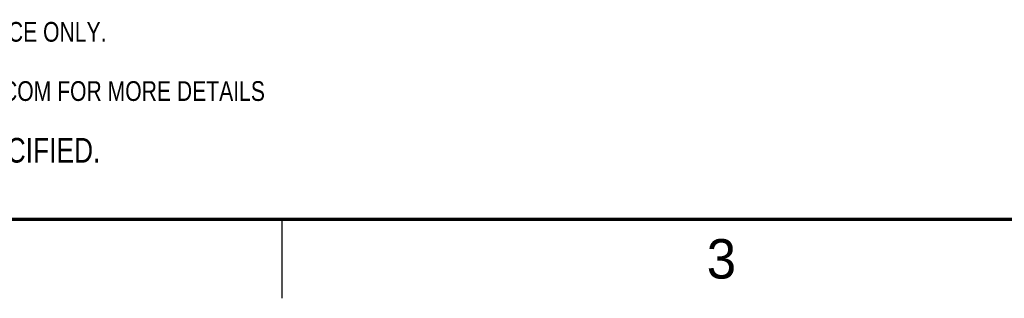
# Model space of a CAD drawing. Header units: inches. Extents: x 0 to 22, y 0 to 17.
# Tile 2 of 32: x 3.8 to 10.1, y 0 to 1.8. Entities that reach past the tile are written whole.
import ezdxf

# ---------------------------------------------------------------- set-up
doc = ezdxf.new("R2010")
doc.units = ezdxf.units.IN
doc.header["$LTSCALE"] = 1.21
doc.header["$MEASUREMENT"] = 0
doc.layers.get('0').update_dxf_attribs({"linetype": 'CONTINUOUS'})
doc.layers.add('DETAIL', color=7, linetype='CONTINUOUS')
doc.styles.get("Standard").update_dxf_attribs({"font": 'txt', "width": 0.8})
doc.styles.add('TEXTSTYLE_2', font='txt')

# ---------------------------------------------------------------- blocks, each defined once
blk = doc.blocks.new('CUSTOM_NOTE_BL0', base_point=(3.6251, 1.3124))
at = {"color": 2, "linetype": 'CONTINUOUS', "width": 0.8}
for s, p in [('1.', (0.9376, 1.2498)), ('REFER TO PRODUCT MANUAL ON NI.COM FOR MORE DETAILS', (1.3125, 1.25))]:
    blk.add_text(s, height=0.125, dxfattribs=at).set_placement(p)
blk = doc.blocks.new('NOTES_HEADER_BL1', base_point=(3.1215, 0.9375))
at = {"layer": 'DETAIL', "color": 2, "linetype": 'CONTINUOUS', "width": 0.8}
blk.add_text('NOTES:  UNLESS OTHERWISE SPECIFIED.', height=0.156, dxfattribs=at).set_placement((0.9375, 0.8595))
blk = doc.blocks.new('DIMS_REF_BL2', base_point=(3.1251, 1.6874))
at = {"layer": 'DETAIL', "color": 2, "linetype": 'CONTINUOUS', "width": 0.8}
for s, p in [('2.', (0.9376, 1.6248)), ('DIMENSIONS IN () ARE FOR REFERENCE ONLY.', (1.3125, 1.625))]:
    blk.add_text(s, height=0.125, dxfattribs=at).set_placement(p)

msp = doc.modelspace()

# ---------------------------------------------------------------- linework, layer by layer
at = {"color": 2, "linetype": 'CONTINUOUS'}
msp.add_line((5.5, 0), (5.5, 0.5), dxfattribs=at)
at = {"color": 7, "linetype": 'CONTINUOUS', "const_width": 0.02}
msp.add_lwpolyline([(0.5, 0.5), (21.5, 0.5)], dxfattribs=at)

# ---------------------------------------------------------------- block references
at = {"color": 2, "linetype": 'CONTINUOUS'}
msp.add_blockref('CUSTOM_NOTE_BL0', (3.6251, 1.3124), dxfattribs=at)
at = {"layer": 'DETAIL', "color": 2, "linetype": 'CONTINUOUS'}
for name, p in [('DIMS_REF_BL2', (3.1251, 1.6874)), ('NOTES_HEADER_BL1', (3.1215, 0.9375))]:
    msp.add_blockref(name, p, dxfattribs=at)

# ---------------------------------------------------------------- texts
at = {"color": 2, "linetype": 'CONTINUOUS', "insert": (8.1875, 0.375), "char_height": 0.25, "width": 0.25, "attachment_point": 1, "line_spacing_factor": 0.9, "style": 'TEXTSTYLE_2'}
msp.add_mtext('3', dxfattribs=at)

doc.saveas('drawing.dxf')
